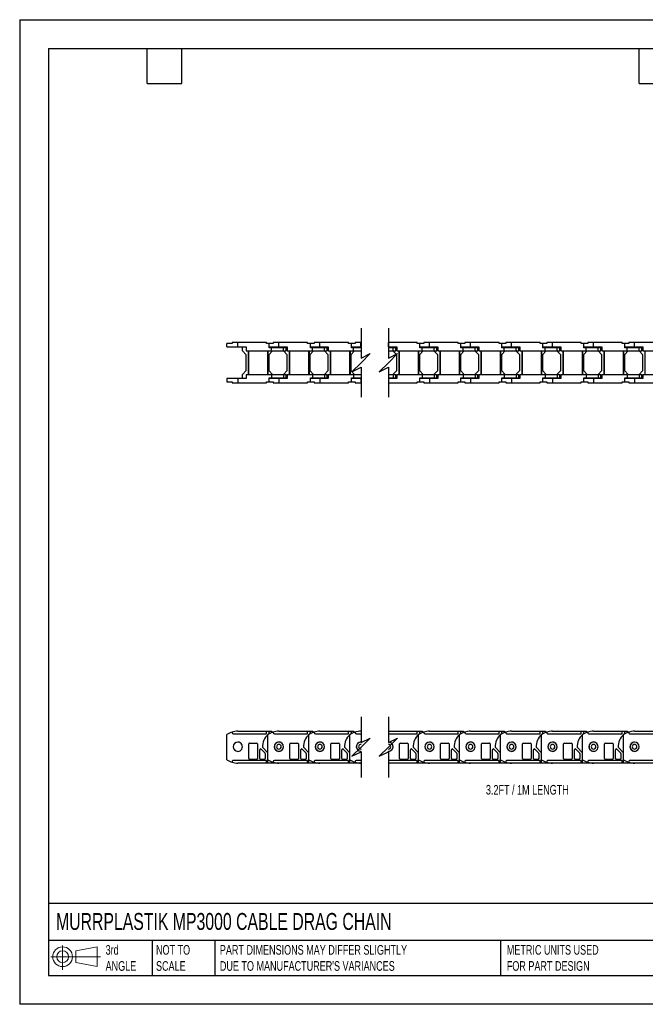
# Model space of a CAD drawing. Header units: millimetres. Extents: x 0 to 1397, y 0 to 1080.
# Tile 1 of 9: x 0 to 686, y 0 to 1080. Entities that reach past the tile are written whole.
import ezdxf

# ---------------------------------------------------------------- set-up
doc = ezdxf.new("R2010")
doc.units = ezdxf.units.MM
doc.header["$LTSCALE"] = 5
doc.layers.add('DIMENSIONS', color=140, linetype='Continuous', lineweight=25)
doc.layers.add('TEXT', color=140, linetype='Continuous', lineweight=25)
doc.styles.add('SLDTEXTSTYLE0', font='TXT', dxfattribs={"width": 0.7})

# ---------------------------------------------------------------- blocks, each defined once
blk = doc.blocks.new('Block11')
at = {"color": 7, "linetype": 'Continuous', "lineweight": 18}
for p, q in [((12.9, 26.6), (12.9, 0)), ((27.4, 20.8), (50.9, 25.2)), ((50.9, 25.2), (50.9, 3.7)), ((0, 14.4), (54.4, 14.4)), ((27.4, 8), (27.4, 20.8)), ((27.4, 8), (50.9, 3.7))]:
    blk.add_line(p, q, dxfattribs=at)
for radius in [10.8, 6.43]:
    blk.add_circle((12.9, 14.4), radius, dxfattribs=at)
blk = doc.blocks.new('Block12')
at = {"color": 7, "linetype": 'Continuous'}
blk.add_blockref('Block11', (0, 0), dxfattribs=at)

msp = doc.modelspace()

# ---------------------------------------------------------------- linework, layer by layer
at = {"color": 7, "linetype": 'Continuous'}
for p, q in [((0.01, 1079.51), (0.01, 0.01)), ((0.01, 1079.51), (1397.01, 1079.51)), ((1397.01, 0.01), (0.01, 0.01))]:
    msp.add_line(p, q, dxfattribs=at)
for p, q in [((227.31, 720.72), (227.31, 724.42)), ((233.01, 724.42), (227.31, 724.42)), ((233.01, 725.42), (233.01, 724.42)), ((239.31, 725.42), (233.01, 725.42)), ((239.31, 720.72), (239.31, 725.42)), ((270.81, 725.42), (239.31, 725.42)), ((270.81, 724.42), (270.81, 725.42)), ((273.81, 724.42), (270.81, 724.42)), ((273.81, 719.92), (273.81, 724.42)), ((277.99, 724.42), (273.81, 724.42)), ((273.81, 719.92), (273.81, 724.42)), ((273.81, 724.42), (273.81, 724.42)), ((277.99, 725.42), (277.99, 724.42)), ((284.29, 725.42), (277.99, 725.42)), ((284.29, 720.72), (284.29, 725.42)), ((315.79, 725.42), (284.29, 725.42)), ((315.79, 724.42), (315.79, 725.42)), ((318.79, 724.42), (315.79, 724.42)), ((318.79, 719.92), (318.79, 724.42)), ((322.97, 724.42), (318.79, 724.42)), ((318.79, 719.92), (318.79, 724.42)), ((318.79, 724.42), (318.79, 724.42)), ((322.97, 725.42), (322.97, 724.42)), ((329.27, 725.42), (322.97, 725.42)), ((329.27, 720.72), (329.27, 725.42)), ((360.77, 725.42), (329.27, 725.42)), ((360.77, 724.42), (360.77, 725.42)), ((363.77, 724.42), (360.77, 724.42)), ((363.77, 719.92), (363.77, 724.42)), ((363.77, 719.92), (363.77, 724.42)), ((363.77, 724.42), (363.77, 724.42)), ((367.95, 724.42), (363.77, 724.42)), ((367.95, 725.42), (367.95, 724.42)), ((374.25, 725.42), (367.95, 725.42)), ((374.25, 720.72), (374.25, 725.42)), ((374.45, 725.42), (374.25, 725.42)), ((404.49, 725.42), (404.45, 725.42)), ((404.49, 720.72), (404.49, 725.42)), ((435.99, 725.42), (404.49, 725.42)), ((435.99, 724.42), (435.99, 725.42)), ((438.99, 724.42), (435.99, 724.42)), ((438.99, 719.92), (438.99, 724.42)), ((438.99, 719.92), (438.99, 724.42)), ((438.99, 724.42), (438.99, 724.42)), ((443.17, 724.42), (438.99, 724.42)), ((443.17, 725.42), (443.17, 724.42)), ((449.47, 725.42), (443.17, 725.42)), ((449.47, 720.72), (449.47, 725.42)), ((480.97, 725.42), (449.47, 725.42)), ((480.97, 724.42), (480.97, 725.42)), ((483.97, 724.42), (480.97, 724.42)), ((483.97, 719.92), (483.97, 724.42)), ((483.97, 719.92), (483.97, 724.42)), ((483.97, 724.42), (483.97, 724.42)), ((488.15, 724.42), (483.97, 724.42)), ((488.15, 725.42), (488.15, 724.42)), ((494.45, 725.42), (488.15, 725.42)), ((494.45, 720.72), (494.45, 725.42)), ((525.95, 725.42), (494.45, 725.42)), ((525.95, 724.42), (525.95, 725.42)), ((528.95, 724.42), (525.95, 724.42)), ((528.95, 719.92), (528.95, 724.42)), ((533.13, 724.42), (528.95, 724.42)), ((528.95, 719.92), (528.95, 724.42)), ((528.95, 724.42), (528.95, 724.42)), ((533.13, 725.42), (533.13, 724.42)), ((539.43, 725.42), (533.13, 725.42)), ((539.43, 720.72), (539.43, 725.42)), ((570.93, 725.42), (539.43, 725.42)), ((570.93, 724.42), (570.93, 725.42)), ((573.93, 724.42), (570.93, 724.42)), ((573.93, 719.92), (573.93, 724.42)), ((573.93, 719.92), (573.93, 724.42)), ((573.93, 724.42), (573.93, 724.42)), ((578.11, 724.42), (573.93, 724.42)), ((578.11, 725.42), (578.11, 724.42)), ((584.41, 725.42), (578.11, 725.42)), ((584.41, 720.72), (584.41, 725.42)), ((615.91, 725.42), (584.41, 725.42)), ((615.91, 724.42), (615.91, 725.42)), ((618.91, 724.42), (615.91, 724.42)), ((618.91, 719.92), (618.91, 724.42)), ((618.91, 719.92), (618.91, 724.42)), ((618.91, 724.42), (618.91, 724.42)), ((623.09, 724.42), (618.91, 724.42)), ((623.09, 725.42), (623.09, 724.42)), ((629.39, 725.42), (623.09, 725.42)), ((629.39, 720.72), (629.39, 725.42)), ((660.89, 725.42), (629.39, 725.42)), ((660.89, 724.42), (660.89, 725.42)), ((663.89, 724.42), (660.89, 724.42)), ((663.89, 719.92), (663.89, 724.42)), ((668.07, 724.42), (663.89, 724.42)), ((663.89, 719.92), (663.89, 724.42)), ((663.89, 724.42), (663.89, 724.42)), ((668.07, 725.42), (668.07, 724.42)), ((674.37, 725.42), (668.07, 725.42)), ((674.37, 720.72), (674.37, 725.42)), ((705.87, 725.42), (674.37, 725.42)), ((227.31, 720.72), (239.31, 720.72)), ((239.31, 720.72), (248.31, 720.72)), ((244.21, 716.42), (244.21, 720.72)), ((248.31, 711.92), (244.21, 716.42)), ((248.31, 720.72), (248.31, 716.42)), ((248.31, 716.42), (276.31, 716.42)), ((250.91, 690.42), (250.91, 716.42)), ((251.41, 690.42), (251.41, 716.42)), ((272.21, 690.42), (272.21, 716.42)), ((272.71, 690.42), (272.71, 716.42)), ((277.41, 716.42), (273.31, 711.92)), ((273.81, 720.72), (284.29, 720.72)), ((276.31, 719.92), (273.81, 719.92)), ((276.31, 716.42), (276.31, 719.92)), ((289.41, 719.92), (276.31, 719.92)), ((276.31, 716.42), (289.41, 716.42)), ((279.31, 719.92), (279.31, 720.72)), ((284.29, 720.72), (293.29, 720.72)), ((293.29, 711.92), (289.19, 716.42)), ((289.31, 720.72), (289.31, 719.92)), ((289.41, 716.42), (289.41, 719.92)), ((292.31, 719.92), (289.41, 719.92)), ((289.41, 716.42), (292.31, 716.42)), ((292.31, 716.42), (292.31, 719.92)), ((293.29, 720.72), (293.29, 716.42)), ((293.29, 716.42), (321.29, 716.42)), ((295.89, 690.42), (295.89, 716.42)), ((296.39, 690.42), (296.39, 716.42)), ((317.19, 690.42), (317.19, 716.42)), ((317.69, 690.42), (317.69, 716.42)), ((322.39, 716.42), (318.29, 711.92)), ((318.79, 720.72), (329.27, 720.72)), ((321.29, 719.92), (318.79, 719.92)), ((321.29, 716.42), (321.29, 719.92)), ((334.39, 719.92), (321.29, 719.92)), ((321.29, 716.42), (334.39, 716.42)), ((324.29, 719.92), (324.29, 720.72)), ((329.27, 720.72), (338.27, 720.72)), ((338.27, 711.92), (334.17, 716.42)), ((334.29, 720.72), (334.29, 719.92)), ((334.39, 716.42), (334.39, 719.92)), ((337.29, 719.92), (334.39, 719.92)), ((334.39, 716.42), (337.29, 716.42)), ((337.29, 716.42), (337.29, 719.92)), ((338.27, 720.72), (338.27, 716.42)), ((338.27, 716.42), (366.27, 716.42)), ((340.87, 690.42), (340.87, 716.42)), ((341.37, 690.42), (341.37, 716.42)), ((362.17, 690.42), (362.17, 716.42)), ((362.67, 690.42), (362.67, 716.42)), ((367.37, 716.42), (363.27, 711.92)), ((363.77, 720.72), (374.25, 720.72)), ((366.27, 719.92), (363.77, 719.92)), ((366.27, 716.42), (366.27, 719.92)), ((374.45, 719.92), (366.27, 719.92)), ((366.27, 716.42), (374.45, 716.42)), ((369.27, 719.92), (369.27, 720.72)), ((374.25, 720.72), (374.45, 720.72)), ((404.45, 720.72), (404.49, 720.72)), ((409.61, 719.92), (404.45, 719.92)), ((404.45, 716.42), (409.61, 716.42)), ((404.49, 720.72), (413.49, 720.72)), ((413.49, 711.92), (409.39, 716.42)), ((409.51, 720.72), (409.51, 719.92)), ((409.61, 716.42), (409.61, 719.92)), ((412.51, 719.92), (409.61, 719.92)), ((409.61, 716.42), (412.51, 716.42)), ((412.51, 716.42), (412.51, 719.92)), ((413.49, 720.72), (413.49, 716.42)), ((413.49, 716.42), (441.49, 716.42)), ((416.09, 690.42), (416.09, 716.42)), ((416.59, 690.42), (416.59, 716.42)), ((437.39, 690.42), (437.39, 716.42)), ((437.89, 690.42), (437.89, 716.42)), ((442.59, 716.42), (438.49, 711.92)), ((438.99, 720.72), (449.47, 720.72)), ((441.49, 719.92), (438.99, 719.92)), ((441.49, 716.42), (441.49, 719.92)), ((454.59, 719.92), (441.49, 719.92)), ((441.49, 716.42), (454.59, 716.42)), ((444.49, 719.92), (444.49, 720.72)), ((449.47, 720.72), (458.47, 720.72)), ((458.47, 711.92), (454.37, 716.42)), ((454.49, 720.72), (454.49, 719.92)), ((454.59, 716.42), (454.59, 719.92)), ((457.49, 719.92), (454.59, 719.92)), ((454.59, 716.42), (457.49, 716.42)), ((457.49, 716.42), (457.49, 719.92)), ((458.47, 720.72), (458.47, 716.42)), ((458.47, 716.42), (486.47, 716.42)), ((461.07, 690.42), (461.07, 716.42)), ((461.57, 690.42), (461.57, 716.42)), ((482.37, 690.42), (482.37, 716.42)), ((482.87, 690.42), (482.87, 716.42)), ((487.57, 716.42), (483.47, 711.92)), ((483.97, 720.72), (494.45, 720.72)), ((486.47, 719.92), (483.97, 719.92)), ((486.47, 716.42), (486.47, 719.92)), ((499.57, 719.92), (486.47, 719.92)), ((486.47, 716.42), (499.57, 716.42)), ((489.47, 719.92), (489.47, 720.72)), ((494.45, 720.72), (503.45, 720.72)), ((503.45, 711.92), (499.35, 716.42)), ((499.47, 720.72), (499.47, 719.92)), ((499.57, 716.42), (499.57, 719.92)), ((502.47, 719.92), (499.57, 719.92)), ((499.57, 716.42), (502.47, 716.42)), ((502.47, 716.42), (502.47, 719.92)), ((503.45, 720.72), (503.45, 716.42)), ((503.45, 716.42), (531.45, 716.42)), ((506.05, 690.42), (506.05, 716.42)), ((506.55, 690.42), (506.55, 716.42)), ((527.35, 690.42), (527.35, 716.42)), ((527.85, 690.42), (527.85, 716.42)), ((532.55, 716.42), (528.45, 711.92)), ((528.95, 720.72), (539.43, 720.72)), ((531.45, 719.92), (528.95, 719.92)), ((531.45, 716.42), (531.45, 719.92)), ((544.55, 719.92), (531.45, 719.92)), ((531.45, 716.42), (544.55, 716.42)), ((534.45, 719.92), (534.45, 720.72)), ((539.43, 720.72), (548.43, 720.72)), ((548.43, 711.92), (544.33, 716.42)), ((544.45, 720.72), (544.45, 719.92)), ((544.55, 716.42), (544.55, 719.92)), ((547.45, 719.92), (544.55, 719.92)), ((544.55, 716.42), (547.45, 716.42)), ((547.45, 716.42), (547.45, 719.92)), ((548.43, 720.72), (548.43, 716.42)), ((548.43, 716.42), (576.43, 716.42)), ((551.03, 690.42), (551.03, 716.42)), ((551.53, 690.42), (551.53, 716.42)), ((572.33, 690.42), (572.33, 716.42)), ((572.83, 690.42), (572.83, 716.42)), ((577.53, 716.42), (573.43, 711.92)), ((573.93, 720.72), (584.41, 720.72)), ((576.43, 719.92), (573.93, 719.92)), ((576.43, 716.42), (576.43, 719.92)), ((589.53, 719.92), (576.43, 719.92)), ((576.43, 716.42), (589.53, 716.42)), ((579.43, 719.92), (579.43, 720.72)), ((584.41, 720.72), (593.41, 720.72)), ((593.41, 711.92), (589.31, 716.42)), ((589.43, 720.72), (589.43, 719.92)), ((589.53, 716.42), (589.53, 719.92)), ((592.43, 719.92), (589.53, 719.92)), ((589.53, 716.42), (592.43, 716.42)), ((592.43, 716.42), (592.43, 719.92)), ((593.41, 720.72), (593.41, 716.42)), ((593.41, 716.42), (621.41, 716.42)), ((596.01, 690.42), (596.01, 716.42)), ((596.51, 690.42), (596.51, 716.42)), ((617.31, 690.42), (617.31, 716.42)), ((617.81, 690.42), (617.81, 716.42)), ((622.51, 716.42), (618.41, 711.92)), ((618.91, 720.72), (629.39, 720.72)), ((621.41, 719.92), (618.91, 719.92)), ((621.41, 716.42), (621.41, 719.92)), ((634.51, 719.92), (621.41, 719.92)), ((621.41, 716.42), (634.51, 716.42)), ((624.41, 719.92), (624.41, 720.72)), ((629.39, 720.72), (638.39, 720.72)), ((638.39, 711.92), (634.29, 716.42)), ((634.41, 720.72), (634.41, 719.92)), ((634.51, 716.42), (634.51, 719.92)), ((637.41, 719.92), (634.51, 719.92)), ((634.51, 716.42), (637.41, 716.42)), ((637.41, 716.42), (637.41, 719.92)), ((638.39, 720.72), (638.39, 716.42)), ((638.39, 716.42), (666.39, 716.42)), ((640.99, 690.42), (640.99, 716.42)), ((641.49, 690.42), (641.49, 716.42)), ((662.29, 690.42), (662.29, 716.42)), ((662.79, 690.42), (662.79, 716.42)), ((667.49, 716.42), (663.39, 711.92)), ((663.89, 720.72), (674.37, 720.72)), ((666.39, 719.92), (663.89, 719.92)), ((666.39, 716.42), (666.39, 719.92)), ((679.49, 719.92), (666.39, 719.92)), ((666.39, 716.42), (679.49, 716.42)), ((669.39, 719.92), (669.39, 720.72)), ((674.37, 720.72), (683.37, 720.72)), ((683.37, 711.92), (679.27, 716.42)), ((679.39, 720.72), (679.39, 719.92)), ((679.49, 716.42), (679.49, 719.92)), ((682.39, 719.92), (679.49, 719.92)), ((679.49, 716.42), (682.39, 716.42)), ((682.39, 716.42), (682.39, 719.92)), ((683.37, 720.72), (683.37, 716.42)), ((683.37, 716.42), (711.37, 716.42)), ((685.97, 690.42), (685.97, 716.42)), ((248.31, 694.92), (248.31, 711.92)), ((273.31, 711.92), (273.31, 694.92)), ((293.29, 694.92), (293.29, 711.92)), ((318.29, 711.92), (318.29, 694.92)), ((338.27, 694.92), (338.27, 711.92)), ((363.27, 711.92), (363.27, 694.92)), ((413.49, 694.92), (413.49, 711.92)), ((438.49, 711.92), (438.49, 694.92)), ((458.47, 694.92), (458.47, 711.92)), ((483.47, 711.92), (483.47, 694.92)), ((503.45, 694.92), (503.45, 711.92)), ((528.45, 711.92), (528.45, 694.92)), ((548.43, 694.92), (548.43, 711.92)), ((573.43, 711.92), (573.43, 694.92)), ((593.41, 694.92), (593.41, 711.92)), ((618.41, 711.92), (618.41, 694.92)), ((638.39, 694.92), (638.39, 711.92)), ((663.39, 711.92), (663.39, 694.92)), ((683.37, 694.92), (683.37, 711.92)), ((244.21, 690.42), (248.31, 694.92)), ((273.31, 694.92), (277.41, 690.42)), ((289.19, 690.42), (293.29, 694.92)), ((318.29, 694.92), (322.39, 690.42)), ((334.17, 690.42), (338.27, 694.92)), ((363.27, 694.92), (367.37, 690.42)), ((409.39, 690.42), (413.49, 694.92)), ((438.49, 694.92), (442.59, 690.42)), ((454.37, 690.42), (458.47, 694.92)), ((483.47, 694.92), (487.57, 690.42)), ((499.35, 690.42), (503.45, 694.92)), ((528.45, 694.92), (532.55, 690.42)), ((544.33, 690.42), (548.43, 694.92)), ((573.43, 694.92), (577.53, 690.42)), ((589.31, 690.42), (593.41, 694.92)), ((618.41, 694.92), (622.51, 690.42)), ((634.29, 690.42), (638.39, 694.92)), ((663.39, 694.92), (667.49, 690.42)), ((679.27, 690.42), (683.37, 694.92)), ((227.31, 686.12), (227.31, 682.42)), ((239.31, 686.12), (227.31, 686.12)), ((227.31, 682.42), (233.01, 682.42)), ((233.01, 682.42), (233.01, 681.42)), ((233.01, 681.42), (239.31, 681.42)), ((239.31, 686.12), (239.31, 681.42)), ((248.31, 686.12), (239.31, 686.12)), ((239.31, 681.42), (270.81, 681.42)), ((244.21, 686.12), (244.21, 690.42)), ((248.31, 690.42), (248.31, 686.12)), ((248.31, 690.42), (276.31, 690.42)), ((270.81, 682.42), (273.81, 682.42)), ((270.81, 681.42), (270.81, 682.42)), ((273.81, 682.42), (273.81, 686.92)), ((273.81, 686.92), (276.31, 686.92)), ((273.81, 682.42), (273.81, 686.92)), ((284.29, 686.12), (273.81, 686.12)), ((273.81, 682.42), (277.99, 682.42)), ((273.81, 682.42), (273.81, 682.42)), ((276.31, 690.42), (276.31, 686.92)), ((276.31, 690.42), (289.41, 690.42)), ((276.31, 686.92), (289.41, 686.92)), ((277.99, 682.42), (277.99, 681.42)), ((277.99, 681.42), (284.29, 681.42)), ((279.31, 686.92), (279.31, 686.12)), ((284.29, 686.12), (284.29, 681.42)), ((293.29, 686.12), (284.29, 686.12)), ((284.29, 681.42), (315.79, 681.42)), ((289.31, 686.12), (289.31, 686.92)), ((289.41, 690.42), (289.41, 686.92)), ((289.41, 690.42), (292.31, 690.42)), ((289.41, 686.92), (292.31, 686.92)), ((292.31, 686.92), (292.31, 690.42)), ((293.29, 690.42), (293.29, 686.12)), ((293.29, 690.42), (321.29, 690.42)), ((315.79, 682.42), (318.79, 682.42)), ((315.79, 681.42), (315.79, 682.42)), ((318.79, 682.42), (318.79, 686.92)), ((318.79, 686.92), (321.29, 686.92)), ((318.79, 682.42), (318.79, 686.92)), ((329.27, 686.12), (318.79, 686.12)), ((318.79, 682.42), (322.97, 682.42)), ((318.79, 682.42), (318.79, 682.42)), ((321.29, 690.42), (321.29, 686.92)), ((321.29, 690.42), (334.39, 690.42)), ((321.29, 686.92), (334.39, 686.92)), ((322.97, 682.42), (322.97, 681.42)), ((322.97, 681.42), (329.27, 681.42)), ((324.29, 686.92), (324.29, 686.12)), ((329.27, 686.12), (329.27, 681.42)), ((338.27, 686.12), (329.27, 686.12)), ((329.27, 681.42), (360.77, 681.42)), ((334.29, 686.12), (334.29, 686.92)), ((334.39, 690.42), (334.39, 686.92)), ((334.39, 690.42), (337.29, 690.42)), ((334.39, 686.92), (337.29, 686.92)), ((337.29, 686.92), (337.29, 690.42)), ((338.27, 690.42), (338.27, 686.12)), ((338.27, 690.42), (366.27, 690.42)), ((360.77, 682.42), (363.77, 682.42)), ((360.77, 681.42), (360.77, 682.42)), ((363.77, 682.42), (363.77, 686.92)), ((363.77, 686.92), (366.27, 686.92)), ((363.77, 682.42), (363.77, 686.92)), ((374.25, 686.12), (363.77, 686.12)), ((363.77, 682.42), (363.77, 682.42)), ((363.77, 682.42), (367.95, 682.42)), ((366.27, 690.42), (366.27, 686.92)), ((366.27, 690.42), (374.45, 690.42)), ((366.27, 686.92), (374.45, 686.92)), ((367.95, 682.42), (367.95, 681.42)), ((367.95, 681.42), (374.25, 681.42)), ((369.27, 686.92), (369.27, 686.12)), ((374.25, 686.12), (374.25, 681.42)), ((374.45, 686.12), (374.25, 686.12)), ((374.25, 681.42), (374.45, 681.42)), ((404.45, 690.42), (409.61, 690.42)), ((404.45, 686.92), (409.61, 686.92)), ((404.49, 686.12), (404.45, 686.12)), ((404.45, 681.42), (404.49, 681.42)), ((404.49, 686.12), (404.49, 681.42)), ((413.49, 686.12), (404.49, 686.12)), ((404.49, 681.42), (435.99, 681.42)), ((409.51, 686.12), (409.51, 686.92)), ((409.61, 690.42), (409.61, 686.92)), ((409.61, 690.42), (412.51, 690.42)), ((409.61, 686.92), (412.51, 686.92)), ((412.51, 686.92), (412.51, 690.42)), ((413.49, 690.42), (413.49, 686.12)), ((413.49, 690.42), (441.49, 690.42)), ((435.99, 682.42), (438.99, 682.42)), ((435.99, 681.42), (435.99, 682.42)), ((438.99, 682.42), (438.99, 686.92)), ((438.99, 686.92), (441.49, 686.92)), ((438.99, 682.42), (438.99, 686.92)), ((449.47, 686.12), (438.99, 686.12)), ((438.99, 682.42), (438.99, 682.42)), ((438.99, 682.42), (443.17, 682.42)), ((441.49, 690.42), (441.49, 686.92)), ((441.49, 690.42), (454.59, 690.42)), ((441.49, 686.92), (454.59, 686.92)), ((443.17, 682.42), (443.17, 681.42)), ((443.17, 681.42), (449.47, 681.42)), ((444.49, 686.92), (444.49, 686.12)), ((449.47, 686.12), (449.47, 681.42)), ((458.47, 686.12), (449.47, 686.12)), ((449.47, 681.42), (480.97, 681.42)), ((454.49, 686.12), (454.49, 686.92)), ((454.59, 690.42), (454.59, 686.92)), ((454.59, 690.42), (457.49, 690.42)), ((454.59, 686.92), (457.49, 686.92)), ((457.49, 686.92), (457.49, 690.42)), ((458.47, 690.42), (458.47, 686.12)), ((458.47, 690.42), (486.47, 690.42)), ((480.97, 682.42), (483.97, 682.42)), ((480.97, 681.42), (480.97, 682.42)), ((483.97, 682.42), (483.97, 686.92)), ((483.97, 686.92), (486.47, 686.92)), ((483.97, 682.42), (483.97, 686.92)), ((494.45, 686.12), (483.97, 686.12)), ((483.97, 682.42), (483.97, 682.42)), ((483.97, 682.42), (488.15, 682.42)), ((486.47, 690.42), (486.47, 686.92)), ((486.47, 690.42), (499.57, 690.42)), ((486.47, 686.92), (499.57, 686.92)), ((488.15, 682.42), (488.15, 681.42)), ((488.15, 681.42), (494.45, 681.42)), ((489.47, 686.92), (489.47, 686.12)), ((494.45, 686.12), (494.45, 681.42)), ((503.45, 686.12), (494.45, 686.12)), ((494.45, 681.42), (525.95, 681.42)), ((499.47, 686.12), (499.47, 686.92)), ((499.57, 690.42), (499.57, 686.92)), ((499.57, 690.42), (502.47, 690.42)), ((499.57, 686.92), (502.47, 686.92)), ((502.47, 686.92), (502.47, 690.42)), ((503.45, 690.42), (503.45, 686.12)), ((503.45, 690.42), (531.45, 690.42)), ((525.95, 682.42), (528.95, 682.42)), ((525.95, 681.42), (525.95, 682.42)), ((528.95, 682.42), (528.95, 686.92)), ((528.95, 686.92), (531.45, 686.92)), ((528.95, 682.42), (528.95, 686.92)), ((539.43, 686.12), (528.95, 686.12)), ((528.95, 682.42), (533.13, 682.42)), ((528.95, 682.42), (528.95, 682.42)), ((531.45, 690.42), (531.45, 686.92)), ((531.45, 690.42), (544.55, 690.42)), ((531.45, 686.92), (544.55, 686.92)), ((533.13, 682.42), (533.13, 681.42)), ((533.13, 681.42), (539.43, 681.42)), ((534.45, 686.92), (534.45, 686.12)), ((539.43, 686.12), (539.43, 681.42)), ((548.43, 686.12), (539.43, 686.12)), ((539.43, 681.42), (570.93, 681.42)), ((544.45, 686.12), (544.45, 686.92)), ((544.55, 690.42), (544.55, 686.92)), ((544.55, 690.42), (547.45, 690.42)), ((544.55, 686.92), (547.45, 686.92)), ((547.45, 686.92), (547.45, 690.42)), ((548.43, 690.42), (548.43, 686.12)), ((548.43, 690.42), (576.43, 690.42)), ((570.93, 682.42), (573.93, 682.42)), ((570.93, 681.42), (570.93, 682.42)), ((573.93, 682.42), (573.93, 686.92)), ((573.93, 686.92), (576.43, 686.92)), ((573.93, 682.42), (573.93, 686.92)), ((584.41, 686.12), (573.93, 686.12)), ((573.93, 682.42), (573.93, 682.42)), ((573.93, 682.42), (578.11, 682.42)), ((576.43, 690.42), (576.43, 686.92)), ((576.43, 690.42), (589.53, 690.42)), ((576.43, 686.92), (589.53, 686.92)), ((578.11, 682.42), (578.11, 681.42)), ((578.11, 681.42), (584.41, 681.42)), ((579.43, 686.92), (579.43, 686.12)), ((584.41, 686.12), (584.41, 681.42)), ((593.41, 686.12), (584.41, 686.12)), ((584.41, 681.42), (615.91, 681.42)), ((589.43, 686.12), (589.43, 686.92)), ((589.53, 690.42), (589.53, 686.92)), ((589.53, 690.42), (592.43, 690.42)), ((589.53, 686.92), (592.43, 686.92)), ((592.43, 686.92), (592.43, 690.42)), ((593.41, 690.42), (593.41, 686.12)), ((593.41, 690.42), (621.41, 690.42)), ((615.91, 682.42), (618.91, 682.42)), ((615.91, 681.42), (615.91, 682.42)), ((618.91, 682.42), (618.91, 686.92)), ((618.91, 686.92), (621.41, 686.92)), ((618.91, 682.42), (618.91, 686.92)), ((629.39, 686.12), (618.91, 686.12)), ((618.91, 682.42), (618.91, 682.42)), ((618.91, 682.42), (623.09, 682.42)), ((621.41, 690.42), (621.41, 686.92)), ((621.41, 690.42), (634.51, 690.42)), ((621.41, 686.92), (634.51, 686.92)), ((623.09, 682.42), (623.09, 681.42)), ((623.09, 681.42), (629.39, 681.42)), ((624.41, 686.92), (624.41, 686.12)), ((629.39, 686.12), (629.39, 681.42)), ((638.39, 686.12), (629.39, 686.12)), ((629.39, 681.42), (660.89, 681.42)), ((634.41, 686.12), (634.41, 686.92)), ((634.51, 690.42), (634.51, 686.92)), ((634.51, 690.42), (637.41, 690.42)), ((634.51, 686.92), (637.41, 686.92)), ((637.41, 686.92), (637.41, 690.42)), ((638.39, 690.42), (666.39, 690.42)), ((638.39, 690.42), (638.39, 686.12)), ((660.89, 682.42), (663.89, 682.42)), ((660.89, 681.42), (660.89, 682.42)), ((663.89, 682.42), (663.89, 686.92)), ((663.89, 686.92), (666.39, 686.92)), ((663.89, 682.42), (663.89, 686.92)), ((674.37, 686.12), (663.89, 686.12)), ((663.89, 682.42), (668.07, 682.42)), ((663.89, 682.42), (663.89, 682.42)), ((666.39, 690.42), (666.39, 686.92)), ((666.39, 690.42), (679.49, 690.42)), ((666.39, 686.92), (679.49, 686.92)), ((668.07, 682.42), (668.07, 681.42)), ((668.07, 681.42), (674.37, 681.42)), ((669.39, 686.92), (669.39, 686.12)), ((674.37, 686.12), (674.37, 681.42)), ((683.37, 686.12), (674.37, 686.12)), ((674.37, 681.42), (705.87, 681.42)), ((679.39, 686.12), (679.39, 686.92)), ((679.49, 690.42), (679.49, 686.92)), ((679.49, 690.42), (682.39, 690.42)), ((679.49, 686.92), (682.39, 686.92)), ((682.39, 686.92), (682.39, 690.42)), ((683.37, 690.42), (683.37, 686.12)), ((683.37, 690.42), (711.37, 690.42)), ((227.31, 268.18), (227.31, 295.65)), ((233.01, 298.45), (233.01, 297.91)), ((234.51, 296.41), (270.31, 296.41)), ((239.31, 299.41), (270.81, 299.41)), ((270.81, 296.91), (270.81, 299.41)), ((270.81, 299.41), (273.81, 299.41)), ((272.29, 268.18), (272.29, 295.65)), ((273.81, 298.41), (273.81, 299.41)), ((273.81, 299.41), (276.31, 299.41)), ((276.31, 299.41), (277.62, 298.33)), ((277.99, 298.45), (277.99, 297.91)), ((279.49, 296.41), (315.29, 296.41)), ((284.29, 299.41), (315.79, 299.41)), ((315.79, 296.91), (315.79, 299.41)), ((315.79, 299.41), (318.79, 299.41)), ((317.27, 268.18), (317.27, 295.65)), ((318.79, 298.41), (318.79, 299.41)), ((318.79, 299.41), (321.29, 299.41)), ((321.29, 299.41), (322.6, 298.33)), ((322.97, 298.45), (322.97, 297.91)), ((324.47, 296.41), (360.27, 296.41)), ((329.27, 299.41), (360.77, 299.41)), ((360.77, 296.91), (360.77, 299.41)), ((360.77, 299.41), (363.77, 299.41)), ((362.25, 268.18), (362.25, 295.65)), ((363.77, 298.41), (363.77, 299.41)), ((363.77, 299.41), (366.27, 299.41)), ((366.27, 299.41), (367.58, 298.33)), ((367.95, 298.45), (367.95, 297.91)), ((369.45, 296.41), (374.45, 296.41)), ((374.25, 299.41), (374.45, 299.41)), ((404.45, 299.41), (404.49, 299.41)), ((404.45, 296.41), (435.49, 296.41)), ((404.49, 299.41), (435.99, 299.41)), ((435.99, 296.91), (435.99, 299.41)), ((435.99, 299.41), (438.99, 299.41)), ((437.47, 268.18), (437.47, 295.65)), ((438.99, 298.41), (438.99, 299.41)), ((438.99, 299.41), (441.49, 299.41)), ((441.49, 299.41), (442.8, 298.33)), ((443.17, 298.45), (443.17, 297.91)), ((444.67, 296.41), (480.47, 296.41)), ((449.47, 299.41), (480.97, 299.41)), ((480.97, 296.91), (480.97, 299.41)), ((480.97, 299.41), (483.97, 299.41)), ((482.45, 268.18), (482.45, 295.65)), ((483.97, 298.41), (483.97, 299.41)), ((483.97, 299.41), (486.47, 299.41)), ((486.47, 299.41), (487.78, 298.33)), ((488.15, 298.45), (488.15, 297.91)), ((489.65, 296.41), (525.45, 296.41)), ((494.45, 299.41), (525.95, 299.41)), ((525.95, 296.91), (525.95, 299.41)), ((525.95, 299.41), (528.95, 299.41)), ((527.43, 268.18), (527.43, 295.65)), ((528.95, 298.41), (528.95, 299.41)), ((528.95, 299.41), (531.45, 299.41)), ((531.45, 299.41), (532.76, 298.33)), ((533.13, 298.45), (533.13, 297.91)), ((534.63, 296.41), (570.43, 296.41)), ((539.43, 299.41), (570.93, 299.41)), ((570.93, 296.91), (570.93, 299.41)), ((570.93, 299.41), (573.93, 299.41)), ((572.41, 268.18), (572.41, 295.65)), ((573.93, 298.41), (573.93, 299.41)), ((573.93, 299.41), (576.43, 299.41)), ((576.43, 299.41), (577.74, 298.33)), ((578.11, 298.45), (578.11, 297.91)), ((579.61, 296.41), (615.41, 296.41)), ((584.41, 299.41), (615.91, 299.41)), ((615.91, 296.91), (615.91, 299.41)), ((615.91, 299.41), (618.91, 299.41)), ((617.39, 268.18), (617.39, 295.65)), ((618.91, 298.41), (618.91, 299.41)), ((618.91, 299.41), (621.41, 299.41)), ((621.41, 299.41), (622.72, 298.33)), ((623.09, 298.45), (623.09, 297.91)), ((624.59, 296.41), (660.39, 296.41)), ((629.39, 299.41), (660.89, 299.41)), ((660.89, 296.91), (660.89, 299.41)), ((660.89, 299.41), (663.89, 299.41)), ((662.37, 268.18), (662.37, 295.65)), ((663.89, 298.41), (663.89, 299.41)), ((663.89, 299.41), (666.39, 299.41)), ((666.39, 299.41), (667.7, 298.33)), ((668.07, 298.45), (668.07, 297.91)), ((669.57, 296.41), (705.37, 296.41)), ((674.37, 299.41), (705.87, 299.41)), ((251.31, 269.41), (251.31, 285.41)), ((252.31, 286.41), (259.81, 286.41)), ((260.81, 285.41), (260.81, 269.41)), ((272.31, 275.81), (266.32, 281.8)), ((296.29, 269.41), (296.29, 285.41)), ((297.29, 286.41), (304.79, 286.41)), ((305.79, 285.41), (305.79, 269.41)), ((317.29, 275.81), (311.3, 281.8)), ((341.27, 269.41), (341.27, 285.41)), ((342.27, 286.41), (349.77, 286.41)), ((350.77, 285.41), (350.77, 269.41)), ((362.27, 275.81), (356.28, 281.8)), ((374.25, 287.46), (374.45, 287.44)), ((404.45, 287.46), (404.49, 287.46)), ((416.49, 269.41), (416.49, 285.41)), ((417.49, 286.41), (424.99, 286.41)), ((425.99, 285.41), (425.99, 269.41)), ((437.49, 275.81), (431.5, 281.8)), ((461.47, 269.41), (461.47, 285.41)), ((462.47, 286.41), (469.97, 286.41)), ((470.97, 285.41), (470.97, 269.41)), ((482.47, 275.81), (476.48, 281.8)), ((506.45, 269.41), (506.45, 285.41)), ((507.45, 286.41), (514.95, 286.41)), ((515.95, 285.41), (515.95, 269.41)), ((527.45, 275.81), (521.46, 281.8)), ((551.43, 269.41), (551.43, 285.41)), ((552.43, 286.41), (559.93, 286.41)), ((560.93, 285.41), (560.93, 269.41)), ((572.43, 275.81), (566.44, 281.8)), ((596.41, 269.41), (596.41, 285.41)), ((597.41, 286.41), (604.91, 286.41)), ((605.91, 285.41), (605.91, 269.41)), ((617.41, 275.81), (611.42, 281.8)), ((641.39, 269.41), (641.39, 285.41)), ((642.39, 286.41), (649.89, 286.41)), ((650.89, 285.41), (650.89, 269.41)), ((662.39, 275.81), (656.4, 281.8)), ((263.31, 269.41), (263.31, 279)), ((265.01, 279.71), (269.01, 275.71)), ((269.31, 275), (269.31, 269.41)), ((272.31, 264.41), (272.31, 275.81)), ((308.29, 269.41), (308.29, 279)), ((309.99, 279.71), (313.99, 275.71)), ((314.29, 275), (314.29, 269.41)), ((317.29, 264.41), (317.29, 275.81)), ((353.27, 269.41), (353.27, 279)), ((354.97, 279.71), (358.97, 275.71)), ((359.27, 275), (359.27, 269.41)), ((362.27, 264.41), (362.27, 275.81)), ((374.45, 277.39), (374.25, 277.36)), ((404.49, 277.36), (404.45, 277.37)), ((428.49, 269.41), (428.49, 279)), ((430.2, 279.71), (434.2, 275.71)), ((434.49, 275), (434.49, 269.41)), ((437.49, 264.41), (437.49, 275.81)), ((473.47, 269.41), (473.47, 279)), ((475.18, 279.71), (479.18, 275.71)), ((479.47, 275), (479.47, 269.41)), ((482.47, 264.41), (482.47, 275.81)), ((518.45, 269.41), (518.45, 279)), ((520.16, 279.71), (524.16, 275.71)), ((524.45, 275), (524.45, 269.41)), ((527.45, 264.41), (527.45, 275.81)), ((563.43, 269.41), (563.43, 279)), ((565.14, 279.71), (569.14, 275.71)), ((569.43, 275), (569.43, 269.41)), ((572.43, 264.41), (572.43, 275.81)), ((608.41, 269.41), (608.41, 279)), ((610.12, 279.71), (614.12, 275.71)), ((614.41, 275), (614.41, 269.41)), ((617.41, 264.41), (617.41, 275.81)), ((653.39, 269.41), (653.39, 279)), ((655.1, 279.71), (659.1, 275.71)), ((659.39, 275), (659.39, 269.41)), ((662.39, 264.41), (662.39, 275.81)), ((233.01, 265.91), (233.01, 265.38)), ((270.31, 267.41), (234.51, 267.41)), ((270.81, 264.41), (239.31, 264.41)), ((259.81, 268.41), (252.31, 268.41)), ((268.31, 268.41), (264.31, 268.41)), ((270.81, 264.41), (270.81, 266.91)), ((272.31, 264.41), (270.81, 264.41)), ((284.29, 264.41), (272.31, 264.41)), ((277.99, 265.91), (277.99, 265.38)), ((315.29, 267.41), (279.49, 267.41)), ((315.79, 264.41), (284.29, 264.41)), ((304.79, 268.41), (297.29, 268.41)), ((313.29, 268.41), (309.29, 268.41)), ((315.79, 264.41), (315.79, 266.91)), ((317.29, 264.41), (315.79, 264.41)), ((329.27, 264.41), (317.29, 264.41)), ((322.97, 265.91), (322.97, 265.38)), ((360.27, 267.41), (324.47, 267.41)), ((360.77, 264.41), (329.27, 264.41)), ((349.77, 268.41), (342.27, 268.41)), ((358.27, 268.41), (354.27, 268.41)), ((360.77, 264.41), (360.77, 266.91)), ((362.27, 264.41), (360.77, 264.41)), ((374.25, 264.41), (362.27, 264.41)), ((367.95, 265.91), (367.95, 265.38)), ((374.45, 267.41), (369.45, 267.41)), ((374.45, 264.41), (374.25, 264.41)), ((435.49, 267.41), (404.45, 267.41)), ((404.49, 264.41), (404.45, 264.42)), ((404.49, 264.41), (404.45, 264.41)), ((435.99, 264.41), (404.49, 264.41)), ((424.99, 268.41), (417.49, 268.41)), ((433.49, 268.41), (429.49, 268.41)), ((435.99, 264.41), (435.99, 266.91)), ((437.49, 264.41), (435.99, 264.41)), ((449.47, 264.41), (437.49, 264.41)), ((443.17, 265.91), (443.17, 265.38)), ((480.47, 267.41), (444.67, 267.41)), ((480.97, 264.41), (449.47, 264.41)), ((469.97, 268.41), (462.47, 268.41)), ((478.47, 268.41), (474.47, 268.41)), ((480.97, 264.41), (480.97, 266.91)), ((482.47, 264.41), (480.97, 264.41)), ((494.45, 264.41), (482.47, 264.41)), ((488.15, 265.91), (488.15, 265.38)), ((525.45, 267.41), (489.65, 267.41)), ((525.95, 264.41), (494.45, 264.41)), ((514.95, 268.41), (507.45, 268.41)), ((523.45, 268.41), (519.45, 268.41)), ((525.95, 264.41), (525.95, 266.91)), ((527.45, 264.41), (525.95, 264.41)), ((539.43, 264.41), (527.45, 264.41)), ((533.13, 265.91), (533.13, 265.38)), ((570.43, 267.41), (534.63, 267.41)), ((570.93, 264.41), (539.43, 264.41)), ((559.93, 268.41), (552.43, 268.41)), ((568.43, 268.41), (564.43, 268.41)), ((570.93, 264.41), (570.93, 266.91)), ((572.43, 264.41), (570.93, 264.41)), ((584.41, 264.41), (572.43, 264.41)), ((578.11, 265.91), (578.11, 265.38)), ((615.41, 267.41), (579.61, 267.41)), ((615.91, 264.41), (584.41, 264.41)), ((604.91, 268.41), (597.41, 268.41)), ((613.41, 268.41), (609.41, 268.41)), ((615.91, 264.41), (615.91, 266.91)), ((617.41, 264.41), (615.91, 264.41)), ((629.39, 264.41), (617.41, 264.41)), ((623.09, 265.91), (623.09, 265.38)), ((660.39, 267.41), (624.59, 267.41)), ((660.89, 264.41), (629.39, 264.41)), ((649.89, 268.41), (642.39, 268.41)), ((658.39, 268.41), (654.39, 268.41)), ((660.89, 264.41), (660.89, 266.91)), ((662.39, 264.41), (660.89, 264.41)), ((674.37, 264.41), (662.39, 264.41)), ((668.07, 265.91), (668.07, 265.38)), ((705.37, 267.41), (669.57, 267.41)), ((705.87, 264.41), (674.37, 264.41))]:
    msp.add_line(p, q)
for centre, radius, start, end in [((239.31, 278.41), 21, 107.45467, 124.8466), ((239.31, 278.41), 21, 89.99731, 107.45451), ((234.51, 297.91), 1.5, 180.00018, 270.0001), ((284.31, 282.41), 18, 131.81011, 181.94324), ((270.31, 296.91), 0.5, 270.00152, 359.99933), ((284.29, 278.41), 21, 107.45467, 124.8466), ((271.01, 298.31), 2.8, 297.62095, 2.10192), ((284.29, 278.41), 21, 89.99715, 107.45467), ((279.49, 297.91), 1.5, 180.00018, 269.99896), ((329.29, 282.41), 18, 131.81039, 181.94317), ((315.29, 296.91), 0.5, 270.00152, 359.99933), ((329.27, 278.41), 21, 107.45467, 124.8466), ((315.99, 298.31), 2.8, 297.6197, 2.10219), ((329.27, 278.41), 21, 89.99731, 107.45451), ((324.47, 297.91), 1.5, 180.00018, 270.0001), ((374.27, 282.41), 18, 131.81025, 181.94321), ((360.27, 296.91), 0.5, 269.99861, 0.00225), ((374.25, 278.41), 21, 107.45467, 124.8466), ((360.97, 298.31), 2.8, 297.62032, 2.10205), ((374.25, 278.41), 21, 89.99723, 107.45459), ((369.45, 297.91), 1.5, 180.00018, 269.99953), ((449.49, 282.41), 18, 131.81039, 181.94317), ((435.49, 296.91), 0.5, 269.99981, 359.99933), ((449.47, 278.41), 21, 107.45467, 124.8466), ((436.19, 298.31), 2.8, 297.62032, 2.10205), ((449.47, 278.41), 21, 89.99723, 107.45459), ((444.67, 297.91), 1.5, 180.00018, 270.0001), ((494.47, 282.41), 18, 131.81032, 181.94319), ((480.47, 296.91), 0.5, 270.00067, 359.99933), ((494.45, 278.41), 21, 107.45471, 124.84651), ((481.17, 298.31), 2.8, 297.62032, 2.10205), ((494.45, 278.41), 21, 89.99723, 107.45459), ((489.65, 297.91), 1.5, 180.00018, 269.99982), ((539.45, 282.41), 18, 131.81037, 181.94314), ((525.45, 296.91), 0.5, 270.00067, 359.99933), ((539.43, 278.41), 21, 107.45471, 124.84651), ((526.15, 298.31), 2.8, 297.6204, 2.10186), ((539.43, 278.41), 21, 89.99721, 107.45461), ((534.63, 297.91), 1.5, 179.99994, 270.00006), ((584.43, 282.41), 18, 131.81035, 181.94315), ((570.43, 296.91), 0.5, 270.00041, 359.9997), ((584.41, 278.41), 21, 107.45466, 124.84655), ((571.13, 298.31), 2.8, 297.62041, 2.10181), ((584.41, 278.41), 21, 89.99721, 107.45461), ((579.61, 297.91), 1.5, 179.99979, 270.00009), ((629.41, 282.41), 18, 131.81032, 181.94319), ((615.41, 296.91), 0.5, 270.00067, 359.99933), ((629.39, 278.41), 21, 107.45465, 124.84657), ((616.11, 298.31), 2.8, 297.6204, 2.10186), ((629.39, 278.41), 21, 89.99722, 107.45461), ((624.59, 297.91), 1.5, 179.9997, 270.00016), ((674.39, 282.41), 18, 131.81042, 181.94309), ((660.39, 296.91), 0.5, 270.00067, 359.99933), ((674.37, 278.41), 21, 107.45471, 124.84651), ((661.09, 298.31), 2.8, 297.62047, 2.10166), ((674.37, 278.41), 21, 89.99719, 107.45463), ((669.57, 297.91), 1.5, 179.9997, 270.0003), ((239.31, 282.41), 5.05, 90.00005, 269.99995), ((239.31, 282.41), 5.05, 269.9997, 90.0003), ((252.31, 285.41), 1, 89.99861, 180.00225), ((259.81, 285.41), 1, 0.00067, 90.00019), ((284.29, 282.41), 5.05, 90.00005, 269.99995), ((284.31, 282.41), 5, 359.99996, 180.00004), ((284.31, 282.41), 5, 179.99991, 0.00009), ((284.31, 282.41), 2.55, 0.00017, 179.99983), ((284.31, 282.41), 2.55, 180.00017, 359.99983), ((284.29, 282.41), 5.05, 270.00003, 89.99997), ((297.29, 285.41), 1, 90.00152, 179.99933), ((304.79, 285.41), 1, 0.00067, 89.99848), ((329.27, 282.41), 5.05, 90.00005, 269.99995), ((329.29, 282.41), 5, 359.99991, 180.00009), ((329.29, 282.41), 5, 179.99996, 0.00004), ((329.29, 282.41), 2.55, 0.00017, 179.99983), ((329.29, 282.41), 2.55, 180.00017, 359.99983), ((329.27, 282.41), 5.05, 270.00003, 89.99997), ((342.27, 285.41), 1, 89.99981, 179.99933), ((349.77, 285.41), 1, 0.00067, 89.99933), ((374.25, 282.41), 5.05, 90.00005, 269.99995), ((374.19, 282.45), 4.92, 86.93334, 180.4308), ((374.19, 282.38), 4.92, 179.5692, 273.06666), ((374.22, 282.43), 2.51, 84.8106, 180.42053), ((374.2, 282.37), 2.48, 178.89706, 275.87182), ((404.6, 282.46), 4.91, 359.52173, 91.75928), ((404.54, 282.44), 2.52, 359.51834, 92.10954), ((404.53, 282.41), 2.53, 268.19762, 0.17449), ((404.6, 282.37), 4.91, 268.24072, 0.47827), ((404.49, 282.41), 5.05, 270.00003, 89.99997), ((417.49, 285.41), 1, 90.00067, 179.99933), ((424.99, 285.41), 1, 0.00067, 89.99933), ((449.47, 282.41), 5.05, 90.00005, 269.99995), ((449.49, 282.41), 5, 0.00004, 179.99996), ((449.49, 282.41), 5, 180.00004, 359.99996), ((449.49, 282.41), 2.55, 360, 180), ((449.49, 282.41), 2.55, 180, 0), ((449.47, 282.41), 5.05, 269.99986, 90.00014), ((462.47, 285.41), 1, 90.00067, 179.99933), ((469.97, 285.41), 1, 0.00067, 89.99933), ((494.45, 282.41), 5.05, 90.00005, 269.99995), ((494.47, 282.41), 5, 359.99999, 180.00001), ((494.47, 282.41), 5, 179.99999, 0.00001), ((494.47, 282.41), 2.55, 0.00008, 179.99992), ((494.47, 282.41), 2.55, 180.00008, 359.99992), ((494.45, 282.41), 5.05, 269.99995, 90.00005), ((507.45, 285.41), 1, 90.00037, 180.00006), ((514.95, 285.41), 1, 359.99994, 90.00006), ((539.43, 282.41), 5.05, 90, 270), ((539.45, 282.41), 5, 0, 180), ((539.45, 282.41), 5, 180, 360), ((539.45, 282.41), 2.55, 0.00004, 179.99996), ((539.45, 282.41), 2.55, 180.00004, 359.99996), ((539.43, 282.41), 5.05, 269.99999, 90.00001), ((552.43, 285.41), 1, 90.00041, 179.9997), ((559.93, 285.41), 1, 0.0003, 89.99959), ((584.41, 282.41), 5.05, 90, 270), ((584.43, 282.41), 5, 360, 180), ((584.43, 282.41), 5, 180, 0), ((584.43, 282.41), 2.55, 0.00003, 179.99997), ((584.43, 282.41), 2.55, 180.00003, 359.99997), ((584.41, 282.41), 5.05, 269.99999, 90.00001), ((597.41, 285.41), 1, 90.00041, 179.9997), ((604.91, 285.41), 1, 0.0003, 89.99959), ((629.39, 282.41), 5.05, 90, 270), ((629.41, 282.41), 5, 359.99998, 180.00002), ((629.41, 282.41), 5, 179.99998, 0.00002), ((629.41, 282.41), 2.55, 0.00004, 179.99996), ((629.41, 282.41), 2.55, 180.00004, 359.99996), ((629.39, 282.41), 5.05, 269.99999, 90.00001), ((642.39, 285.41), 1, 90.0003, 179.9997), ((649.89, 285.41), 1, 359.99994, 89.99963), ((674.37, 282.41), 5.05, 89.99996, 270.00004), ((674.39, 282.41), 5, 0.00002, 179.99998), ((674.39, 282.41), 5, 180.00002, 359.99998), ((674.39, 282.41), 2.55, 0, 180), ((674.39, 282.41), 2.55, 180, 0), ((674.37, 282.41), 5.05, 270.00003, 89.99997), ((264.31, 279), 1, 44.99916, 180.00073), ((268.31, 275), 1, 359.999, 45.00166), ((309.29, 279), 1, 45.00014, 179.99975), ((313.29, 275), 1, 359.999, 45.00166), ((354.27, 279), 1, 44.99965, 180.00024), ((358.27, 275), 1, 359.999, 45.00166), ((429.49, 279), 1, 45.00014, 179.99975), ((433.49, 275), 1, 0.00297, 44.9977), ((474.47, 279), 1, 44.99989, 179.99999), ((478.47, 275), 1, 359.9994, 45.00024), ((519.45, 279), 1, 44.99989, 179.99999), ((523.45, 275), 1, 0.00118, 44.99897), ((564.43, 279), 1, 44.99983, 180.00007), ((568.43, 275), 1, 0.00069, 44.99946), ((609.41, 279), 1, 44.99989, 179.99999), ((613.41, 275), 1, 0.00019, 44.99996), ((654.39, 279), 1, 44.99989, 179.99999), ((658.39, 275), 1, 0.00138, 44.99826), ((239.31, 285.41), 21, 235.1534, 252.54533), ((234.51, 265.91), 1.5, 89.99941, 180.00002), ((239.31, 285.41), 21, 252.54549, 270.00269), ((252.31, 269.41), 1, 179.99775, 270.00139), ((259.81, 269.41), 1, 269.99981, 359.99933), ((264.31, 269.41), 1, 180.00067, 269.99848), ((268.31, 269.41), 1, 270.00152, 359.99933), ((270.31, 266.91), 0.5, 359.99861, 90.00139), ((284.29, 285.41), 21, 235.1534, 252.54533), ((279.49, 265.91), 1.5, 90.00055, 180.00002), ((284.29, 285.41), 21, 252.54533, 270.00285), ((297.29, 269.41), 1, 180.00067, 269.99848), ((304.79, 269.41), 1, 270.00152, 359.99933), ((309.29, 269.41), 1, 180.00067, 270.00019), ((313.29, 269.41), 1, 269.99981, 359.99933), ((315.29, 266.91), 0.5, 359.99861, 90.00139), ((329.27, 285.41), 21, 235.1534, 252.54533), ((324.47, 265.91), 1.5, 89.99941, 180.00002), ((329.27, 285.41), 21, 252.54549, 270.00269), ((342.27, 269.41), 1, 180.00067, 270.00019), ((349.77, 269.41), 1, 270.00067, 359.99933), ((354.27, 269.41), 1, 180.00067, 269.99933), ((358.27, 269.41), 1, 270.00067, 359.99933), ((360.27, 266.91), 0.5, 359.99569, 90.00431), ((374.25, 285.41), 21, 235.1534, 252.54533), ((369.45, 265.91), 1.5, 89.99998, 180.00002), ((374.25, 285.41), 21, 252.54541, 270.00277), ((417.49, 269.41), 1, 180.00067, 269.99933), ((424.99, 269.41), 1, 270.00067, 359.99933), ((429.49, 269.41), 1, 180.00067, 269.99933), ((433.49, 269.41), 1, 270.00067, 359.99933), ((435.49, 266.91), 0.5, 359.99861, 90.0031), ((449.47, 285.41), 21, 235.1534, 252.54533), ((444.67, 265.91), 1.5, 89.99941, 180.00002), ((449.47, 285.41), 21, 252.54541, 270.00277), ((462.47, 269.41), 1, 180.00067, 269.99933), ((469.97, 269.41), 1, 270.00067, 359.99933), ((474.47, 269.41), 1, 180.00067, 269.99933), ((478.47, 269.41), 1, 270.00037, 0.00006), ((480.47, 266.91), 0.5, 359.99861, 90.00225), ((494.45, 285.41), 21, 235.15349, 252.54529), ((489.65, 265.91), 1.5, 89.9997, 180.00002), ((494.45, 285.41), 21, 252.54541, 270.00277), ((507.45, 269.41), 1, 179.99994, 269.99963), ((514.95, 269.41), 1, 269.99994, 0.00006), ((519.45, 269.41), 1, 180.0003, 269.99948), ((523.45, 269.41), 1, 270.0003, 359.9997), ((525.45, 266.91), 0.5, 359.99861, 90.00225), ((539.43, 285.41), 21, 235.15349, 252.54529), ((534.63, 265.91), 1.5, 89.99945, 180.00026), ((539.43, 285.41), 21, 252.54539, 270.00279), ((552.43, 269.41), 1, 180.0003, 269.99959), ((559.93, 269.41), 1, 270.00041, 359.9997), ((564.43, 269.41), 1, 180.00012, 269.99972), ((568.43, 269.41), 1, 270.00041, 359.9997), ((570.43, 266.91), 0.5, 359.99824, 90.00251), ((584.41, 285.41), 21, 235.15345, 252.54534), ((579.61, 265.91), 1.5, 89.99942, 180.00041), ((584.41, 285.41), 21, 252.54539, 270.00279), ((597.41, 269.41), 1, 180.0003, 269.99959), ((604.91, 269.41), 1, 270.00041, 359.9997), ((609.41, 269.41), 1, 180.0003, 269.99959), ((613.41, 269.41), 1, 270.00052, 359.9997), ((615.41, 266.91), 0.5, 359.99861, 90.00225), ((629.39, 285.41), 21, 235.15343, 252.54535), ((624.59, 265.91), 1.5, 89.99935, 180.00051), ((629.39, 285.41), 21, 252.54539, 270.00278), ((642.39, 269.41), 1, 180.0003, 269.9997), ((649.89, 269.41), 1, 270.00037, 0.00006), ((654.39, 269.41), 1, 179.99994, 269.99963), ((658.39, 269.41), 1, 269.99994, 0.00006), ((660.39, 266.91), 0.5, 359.99861, 90.00225), ((674.37, 285.41), 21, 235.15349, 252.54529), ((669.57, 265.91), 1.5, 89.99921, 180.00051), ((674.37, 285.41), 21, 252.54537, 270.00281)]:
    msp.add_arc(centre, radius, start, end)
at = {"layer": 'DIMENSIONS', "color": 140}
for p, q in [((374.45, 741.29), (374.45, 708.42)), ((404.45, 741.29), (404.45, 708.42)), ((374.45, 708.42), (384.45, 713.42)), ((384.45, 713.42), (374.45, 703.42)), ((404.45, 708.42), (414.45, 713.42)), ((414.45, 713.42), (404.45, 703.42)), ((374.45, 703.42), (364.45, 693.42)), ((404.45, 703.42), (394.45, 693.42)), ((364.45, 693.42), (374.45, 698.42)), ((374.45, 698.42), (374.45, 665.54)), ((394.45, 693.42), (404.45, 698.42)), ((404.45, 698.42), (404.45, 665.54)), ((374.45, 315.29), (374.45, 286.91)), ((404.45, 315.29), (404.45, 286.91)), ((374.45, 286.91), (384.45, 291.91)), ((384.45, 291.91), (374.45, 281.91)), ((404.45, 286.91), (414.45, 291.91)), ((414.45, 291.91), (404.45, 281.91)), ((374.45, 281.91), (364.45, 271.91)), ((404.45, 281.91), (394.45, 271.91)), ((364.45, 271.91), (374.45, 276.91)), ((374.45, 276.91), (374.45, 248.54)), ((394.45, 271.91), (404.45, 276.91)), ((404.45, 276.91), (404.45, 248.54))]:
    msp.add_line(p, q, dxfattribs=at)
at = {"layer": 'TEXT'}
for p, q in [((31.75, 1047.75), (1365.25, 1047.75)), ((31.75, 1047.75), (31.75, 31.75)), ((139.7, 1009.65), (139.7, 1047.75)), ((177.8, 1009.65), (177.8, 1047.75)), ((679.45, 1009.65), (679.45, 1047.75)), ((139.7, 1009.65), (177.8, 1009.65)), ((679.45, 1009.65), (717.55, 1009.65)), ((1365.25, 110.63), (31.75, 110.63)), ((1365.25, 69.85), (31.75, 69.85)), ((145.22, 69.85), (145.22, 31.75)), ((214.19, 69.85), (214.19, 31.75)), ((527.42, 69.85), (527.42, 31.75)), ((31.75, 31.75), (1365.25, 31.75))]:
    msp.add_line(p, q, dxfattribs=at)

# ---------------------------------------------------------------- block references
msp.add_blockref('Block12', (34.19, 37.77), dxfattribs=at)

# ---------------------------------------------------------------- texts
at = {"layer": 'DIMENSIONS', "insert": (511.37, 240.51), "char_height": 10.5833, "attachment_point": 1, "style": 'SLDTEXTSTYLE0'}
msp.add_mtext('3.2FT / 1M LENGTH', dxfattribs=at)
at = {"layer": 'TEXT', "attachment_point": 1, "style": 'SLDTEXTSTYLE0'}
for s, insert, char_height in [('MURRPLASTIK MP3000 CABLE DRAG CHAIN', (39.83, 100.12), 18.5208), ('3rd^JANGLE', (94.25, 64.98), 10.583), ('NOT TO^JSCALE', (149.53, 64.98), 10.5833), ("PART DIMENSIONS MAY DIFFER SLIGHTLY ^JDUE TO MANUFACTURER'S VARIANCES", (219.56, 64.98), 10.5833), ('METRIC UNITS USED ^JFOR PART DESIGN', (534.27, 64.98), 10.5833)]:
    msp.add_mtext(s, dxfattribs=dict(at, insert=insert, char_height=char_height))

doc.saveas('drawing.dxf')
